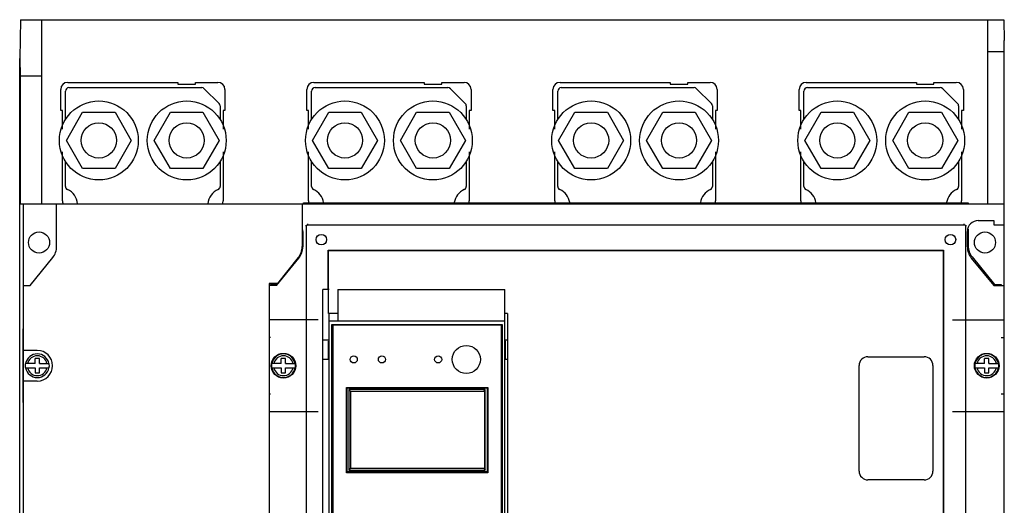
# Model space of a CAD drawing. Header units: millimetres. Extents: x 39 to 319, y 82 to 408.
# Tile 2 of 2: x 39 to 319, y 270 to 408. Entities that reach past the tile are written whole.
import ezdxf

# ---------------------------------------------------------------- set-up
doc = ezdxf.new("R2010")
doc.units = ezdxf.units.MM
doc.header["$LTSCALE"] = 32.137806
doc.layers.get('0').update_dxf_attribs({"linetype": 'CONTINUOUS'})

msp = doc.modelspace()

# ---------------------------------------------------------------- linework, layer by layer
at = {"color": 7, "linetype": 'Continuous'}
for p, q in [((39.01, 408.27), (38.83, 397.23)), ((39.01, 408.27), (318.65, 408.27)), ((45.13, 355.97), (45.13, 408.27)), ((314.13, 355.97), (314.13, 408.27)), ((318.65, 408.27), (318.83, 402.36)), ((318.83, 87.64), (318.83, 402.36)), ((314.13, 399.27), (318.83, 399.27)), ((38.83, 397.23), (38.92, 392.27)), ((38.83, 92.78), (38.83, 397.23)), ((38.92, 392.27), (38.92, 355.97)), ((45.13, 392.27), (38.92, 392.27)), ((52.48, 390.47), (83.83, 390.47)), ((83.83, 390.47), (83.83, 389.97)), ((83.83, 389.97), (88.83, 389.97)), ((88.83, 389.97), (88.83, 390.47)), ((88.83, 390.47), (95.18, 390.47)), ((122.48, 390.47), (153.83, 390.47)), ((153.83, 390.47), (153.83, 389.97)), ((153.83, 389.97), (158.83, 389.97)), ((158.83, 389.97), (158.83, 390.47)), ((158.83, 390.47), (165.18, 390.47)), ((192.48, 390.47), (223.83, 390.47)), ((223.83, 390.47), (223.83, 389.97)), ((223.83, 389.97), (228.83, 389.97)), ((228.83, 389.97), (228.83, 390.47)), ((228.83, 390.47), (235.18, 390.47)), ((262.48, 390.47), (293.83, 390.47)), ((293.83, 390.47), (293.83, 389.97)), ((293.83, 389.97), (298.83, 389.97)), ((298.83, 389.97), (298.83, 390.47)), ((298.83, 390.47), (305.18, 390.47)), ((50.48, 382.47), (50.48, 388.47)), ((51.83, 379.92), (51.83, 387.97)), ((52.83, 388.97), (90.62, 388.97)), ((91.33, 388.67), (95.54, 384.46)), ((97.18, 388.47), (97.18, 382.47)), ((120.48, 382.47), (120.48, 388.47)), ((121.83, 379.92), (121.83, 387.97)), ((122.83, 388.97), (160.62, 388.97)), ((161.33, 388.67), (165.54, 384.46)), ((167.18, 388.47), (167.18, 382.47)), ((190.48, 382.47), (190.48, 388.47)), ((191.83, 379.92), (191.83, 387.97)), ((192.83, 388.97), (230.62, 388.97)), ((231.33, 388.67), (235.54, 384.46)), ((237.18, 388.47), (237.18, 382.47)), ((260.48, 382.47), (260.48, 388.47)), ((261.83, 379.92), (261.83, 387.97)), ((262.83, 388.97), (300.62, 388.97)), ((301.33, 388.67), (305.54, 384.46)), ((307.18, 388.47), (307.18, 382.47)), ((95.83, 383.76), (95.83, 379.92)), ((165.83, 383.76), (165.83, 379.92)), ((235.83, 383.76), (235.83, 379.92)), ((305.83, 383.76), (305.83, 379.92)), ((50.98, 382.47), (50.48, 382.47)), ((50.98, 377.17), (50.98, 382.47)), ((52.09, 373.97), (56.71, 381.97)), ((56.71, 381.97), (65.95, 381.97)), ((65.95, 381.97), (70.57, 373.97)), ((77.09, 373.97), (81.71, 381.97)), ((81.71, 381.97), (90.95, 381.97)), ((90.95, 381.97), (95.57, 373.97)), ((96.68, 382.47), (96.68, 377.17)), ((97.18, 382.47), (96.68, 382.47)), ((120.98, 382.47), (120.48, 382.47)), ((120.98, 377.17), (120.98, 382.47)), ((122.09, 373.97), (126.71, 381.97)), ((126.71, 381.97), (135.95, 381.97)), ((135.95, 381.97), (140.57, 373.97)), ((147.09, 373.97), (151.71, 381.97)), ((151.71, 381.97), (160.95, 381.97)), ((160.95, 381.97), (165.57, 373.97)), ((166.68, 382.47), (166.68, 377.17)), ((167.18, 382.47), (166.68, 382.47)), ((190.98, 382.47), (190.48, 382.47)), ((190.98, 377.17), (190.98, 382.47)), ((192.09, 373.97), (196.71, 381.97)), ((196.71, 381.97), (205.95, 381.97)), ((205.95, 381.97), (210.57, 373.97)), ((217.09, 373.97), (221.71, 381.97)), ((221.71, 381.97), (230.95, 381.97)), ((230.95, 381.97), (235.57, 373.97)), ((236.68, 382.47), (236.68, 377.17)), ((237.18, 382.47), (236.68, 382.47)), ((260.98, 382.47), (260.48, 382.47)), ((260.98, 377.17), (260.98, 382.47)), ((262.09, 373.97), (266.71, 381.97)), ((266.71, 381.97), (275.95, 381.97)), ((275.95, 381.97), (280.57, 373.97)), ((287.1, 373.97), (291.71, 381.97)), ((291.71, 381.97), (300.95, 381.97)), ((300.95, 381.97), (305.57, 373.97)), ((306.68, 382.47), (306.68, 377.17)), ((307.18, 382.47), (306.68, 382.47)), ((56.71, 365.97), (52.09, 373.97)), ((70.57, 373.97), (65.95, 365.97)), ((81.71, 365.97), (77.09, 373.97)), ((95.57, 373.97), (90.95, 365.97)), ((126.71, 365.97), (122.09, 373.97)), ((140.57, 373.97), (135.95, 365.97)), ((151.71, 365.97), (147.09, 373.97)), ((165.57, 373.97), (160.95, 365.97)), ((196.71, 365.97), (192.09, 373.97)), ((210.57, 373.97), (205.95, 365.97)), ((221.71, 365.97), (217.09, 373.97)), ((235.57, 373.97), (230.95, 365.97)), ((266.71, 365.97), (262.09, 373.97)), ((280.57, 373.97), (275.95, 365.97)), ((291.71, 365.97), (287.1, 373.97)), ((305.57, 373.97), (300.95, 365.97)), ((50.98, 356.85), (50.98, 370.76)), ((96.68, 370.76), (96.68, 356.85)), ((120.98, 356.85), (120.98, 370.76)), ((166.68, 370.76), (166.68, 356.85)), ((190.98, 356.85), (190.98, 370.76)), ((236.68, 370.76), (236.68, 356.85)), ((260.98, 356.85), (260.98, 370.76)), ((306.68, 370.76), (306.68, 356.85)), ((51.83, 360.92), (51.83, 368.02)), ((95.83, 368.02), (95.83, 360.92)), ((121.83, 360.92), (121.83, 368.02)), ((165.83, 368.02), (165.83, 360.92)), ((191.83, 360.92), (191.83, 368.02)), ((235.83, 368.02), (235.83, 360.92)), ((261.83, 360.92), (261.83, 368.02)), ((305.83, 368.02), (305.83, 360.92)), ((65.95, 365.97), (56.71, 365.97)), ((90.95, 365.97), (81.71, 365.97)), ((135.95, 365.97), (126.71, 365.97)), ((160.95, 365.97), (151.71, 365.97)), ((205.95, 365.97), (196.71, 365.97)), ((230.95, 365.97), (221.71, 365.97)), ((275.95, 365.97), (266.71, 365.97)), ((300.95, 365.97), (291.71, 365.97)), ((38.92, 355.97), (318.83, 355.97)), ((39.93, 332.72), (39.93, 355.97)), ((49.33, 343.82), (49.33, 355.97)), ((119.13, 355.97), (119.13, 343.82)), ((119.55, 355.97), (119.55, 356.28)), ((119.55, 356.28), (308.55, 356.28)), ((308.55, 356.28), (308.55, 355.97)), ((120.66, 350.27), (120.66, 349.98)), ((307.44, 349.98), (307.44, 350.27)), ((311.43, 351.22), (315.82, 351.22)), ((315.82, 351.22), (315.82, 349.97)), ((119.33, 348.12), (119.33, 343.72)), ((120.34, 349.67), (120.06, 349.67)), ((120.34, 140.89), (120.34, 349.67)), ((120.66, 349.98), (307.44, 349.98)), ((308.04, 349.67), (307.75, 349.67)), ((307.75, 349.67), (307.75, 140.89)), ((308.33, 343.72), (308.33, 348.12)), ((308.55, 348.78), (308.55, 344.03)), ((315.82, 349.97), (318.83, 349.97)), ((126.56, 331.59), (126.56, 342.77)), ((126.61, 342.72), (126.56, 342.77)), ((126.56, 342.77), (301.55, 342.77)), ((126.61, 324.8), (126.61, 342.72)), ((126.61, 342.72), (301.49, 342.72)), ((301.49, 342.72), (301.55, 342.77)), ((301.49, 147.83), (301.49, 342.72)), ((301.55, 342.77), (301.55, 147.78)), ((41.83, 332.72), (48.23, 340.69)), ((111.83, 332.72), (118.21, 340.56)), ((118.01, 340.67), (112.1, 333.37)), ((309.45, 340.56), (315.83, 332.72)), ((309.67, 340.87), (316.05, 333.03)), ((109.73, 333.37), (109.73, 156.57)), ((112.1, 333.37), (109.73, 333.37)), ((39.93, 157.22), (39.93, 332.72)), ((39.93, 332.72), (41.83, 332.72)), ((111.83, 332.72), (109.73, 332.72)), ((110.15, 332.72), (110.15, 333.03)), ((110.15, 333.03), (112.05, 333.03)), ((125.03, 154.59), (125.03, 331.59)), ((126.83, 331.59), (125.03, 331.59)), ((129.33, 331.59), (129.33, 322.59)), ((129.33, 331.59), (176.83, 331.59)), ((176.83, 154.59), (176.83, 331.59)), ((315.83, 332.72), (318.83, 332.72)), ((316.05, 333.03), (317.95, 333.03)), ((317.95, 333.03), (317.95, 332.72)), ((39.83, 317.96), (39.93, 322.96)), ((123.75, 322.97), (109.73, 322.97)), ((129.33, 324.8), (126.61, 324.8)), ((126.83, 213.49), (126.83, 324.8)), ((176.83, 322.59), (126.83, 322.59)), ((177.56, 324.8), (176.83, 324.8)), ((177.56, 324.8), (177.56, 148.77)), ((304.13, 322.96), (318.83, 322.96)), ((127.63, 214.6), (127.63, 321.7)), ((127.63, 321.7), (176.03, 321.7)), ((127.83, 321.5), (127.83, 214.8)), ((175.83, 321.5), (127.83, 321.5)), ((175.83, 214.8), (175.83, 321.5)), ((176.03, 321.7), (176.03, 214.6)), ((39.83, 301.96), (39.83, 317.96)), ((39.93, 317.96), (39.83, 317.96)), ((110.15, 317.97), (109.73, 317.97)), ((125.03, 317.29), (126.83, 317.29)), ((126.68, 311.94), (126.68, 316.94)), ((126.83, 316.94), (126.68, 316.94)), ((176.83, 317.29), (177.56, 317.29)), ((176.98, 316.94), (176.83, 316.94)), ((176.98, 311.94), (176.98, 316.94)), ((317.95, 317.96), (318.83, 317.96)), ((43.83, 314.32), (39.93, 314.32)), ((43.23, 310.57), (43.23, 311.98)), ((44.43, 311.98), (43.23, 311.98)), ((44.43, 310.57), (44.43, 311.98)), ((113.23, 310.57), (113.23, 311.98)), ((114.43, 311.98), (113.23, 311.98)), ((114.43, 310.57), (114.43, 311.98)), ((125.03, 311.79), (126.83, 311.79)), ((126.68, 311.94), (126.83, 311.94)), ((176.83, 311.94), (176.98, 311.94)), ((176.83, 311.79), (177.56, 311.79)), ((280.05, 312.53), (296.05, 312.53)), ((314.43, 311.98), (313.23, 311.98)), ((313.23, 310.57), (313.23, 311.98)), ((314.43, 310.57), (314.43, 311.98)), ((43.23, 310.57), (40.45, 310.57)), ((40.45, 309.37), (43.23, 309.37)), ((43.23, 309.37), (43.23, 307.97)), ((44.43, 310.57), (47.21, 310.57)), ((44.43, 307.97), (44.43, 309.37)), ((44.43, 309.37), (47.21, 309.37)), ((113.23, 310.57), (110.45, 310.57)), ((110.45, 309.37), (113.23, 309.37)), ((113.23, 309.37), (113.23, 307.97)), ((114.43, 310.57), (117.21, 310.57)), ((114.43, 307.97), (114.43, 309.37)), ((114.43, 309.37), (117.21, 309.37)), ((277.55, 280.03), (277.55, 310.03)), ((298.55, 310.03), (298.55, 280.03)), ((313.23, 310.57), (310.45, 310.57)), ((310.45, 309.37), (313.23, 309.37)), ((313.23, 309.37), (313.23, 307.97)), ((314.43, 310.57), (317.21, 310.57)), ((314.43, 309.37), (317.21, 309.37)), ((314.43, 307.97), (314.43, 309.37)), ((43.83, 305.62), (39.93, 305.62)), ((43.23, 307.97), (44.43, 307.97)), ((113.23, 307.97), (114.43, 307.97)), ((313.23, 307.97), (314.43, 307.97)), ((131.73, 279.57), (131.73, 303.82)), ((131.73, 303.82), (171.93, 303.82)), ((131.93, 279.83), (131.93, 303.73)), ((131.93, 303.73), (171.73, 303.73)), ((132.43, 303.23), (132.43, 280.33)), ((132.93, 302.73), (132.43, 303.23)), ((171.23, 303.23), (132.43, 303.23)), ((132.93, 302.73), (132.93, 280.83)), ((132.93, 302.73), (171.03, 302.73)), ((170.73, 302.73), (171.23, 303.23)), ((171.03, 302.73), (171.03, 280.83)), ((171.23, 280.33), (171.23, 303.23)), ((171.73, 303.73), (171.73, 279.83)), ((171.93, 303.82), (171.93, 279.57)), ((39.93, 296.96), (39.83, 301.96)), ((39.93, 301.96), (39.83, 301.96)), ((109.73, 301.97), (110.15, 301.97)), ((317.95, 301.96), (318.83, 301.96)), ((109.73, 296.97), (123.75, 296.97)), ((304.13, 296.96), (318.83, 296.96)), ((132.93, 280.83), (132.43, 280.33)), ((132.43, 280.33), (171.23, 280.33)), ((132.93, 280.83), (171.03, 280.83)), ((170.73, 280.83), (171.23, 280.33)), ((171.93, 279.57), (131.73, 279.57)), ((171.73, 279.83), (131.93, 279.83)), ((296.05, 277.53), (280.05, 277.53))]:
    msp.add_line(p, q, dxfattribs=at)
for centre, radius in [((61.33, 373.97), 11.21), ((86.33, 373.97), 11.21), ((131.33, 373.97), 11.21), ((156.33, 373.97), 11.21), ((201.33, 373.97), 11.21), ((226.33, 373.97), 11.21), ((271.33, 373.97), 11.21), ((296.33, 373.97), 11.21), ((61.33, 373.97), 5), ((86.33, 373.97), 5), ((131.33, 373.97), 5), ((156.33, 373.97), 5), ((201.33, 373.97), 5), ((226.33, 373.97), 5), ((271.33, 373.97), 5), ((296.33, 373.97), 5), ((44.33, 344.97), 3), ((124.6, 345.78), 1.5), ((303.5, 345.78), 1.5), ((313.33, 344.97), 3), ((165.83, 311.74), 4), ((113.83, 309.97), 3.51), ((133.83, 311.75), 1), ((141.83, 311.75), 1), ((157.83, 311.75), 1), ((313.83, 309.97), 3.51)]:
    msp.add_circle(centre, radius, dxfattribs=at)
for centre, radius, start, end in [((52.48, 388.47), 2, 90, 180), ((95.18, 388.47), 2, 0, 90), ((122.48, 388.47), 2, 90, 180), ((165.18, 388.47), 2, 0, 90), ((192.48, 388.47), 2, 90, 180), ((235.18, 388.47), 2, 0, 90), ((262.48, 388.47), 2, 90, 180), ((305.18, 388.47), 2, 0, 90), ((52.83, 387.97), 1, 90, 180), ((90.62, 387.97), 1, 44.7651, 90), ((122.83, 387.97), 1, 90, 180), ((160.62, 387.97), 1, 44.7651, 90), ((192.83, 387.97), 1, 90, 180), ((230.62, 387.97), 1, 44.7651, 90), ((262.83, 387.97), 1, 90, 180), ((300.62, 387.97), 1, 44.7651, 90), ((94.83, 383.76), 1, 0, 44.7651), ((164.83, 383.76), 1, 0, 44.7651), ((234.83, 383.76), 1, 0, 44.7651), ((304.83, 383.76), 1, 0, 44.7651), ((52.83, 360.92), 1, 180, 245.1654), ((50.33, 355.47), 5, 5.7392, 65.4059), ((97.33, 355.47), 5, 114.5941, 174.2608), ((94.83, 360.92), 1, 294.8346, 360), ((122.83, 360.92), 1, 180, 245.1654), ((120.33, 355.47), 5, 9.6335, 65.4059), ((167.33, 355.47), 5, 114.5941, 170.3665), ((164.83, 360.92), 1, 294.8346, 360), ((192.83, 360.92), 1, 180, 245.1654), ((190.33, 355.47), 5, 9.6335, 65.4059), ((237.33, 355.47), 5, 114.5941, 170.3665), ((234.83, 360.92), 1, 294.8346, 360), ((262.83, 360.92), 1, 180, 245.1654), ((260.33, 355.47), 5, 9.6335, 65.4059), ((307.33, 355.47), 5, 114.5941, 170.3665), ((304.83, 360.92), 1, 294.8346, 360), ((52.98, 356.85), 2, 180, 206.1039), ((94.68, 356.85), 2, 333.8961, 360), ((122.98, 356.85), 2, 180, 196.5758), ((164.68, 356.85), 2, 343.4242, 360), ((192.98, 356.85), 2, 180, 196.5758), ((234.68, 356.85), 2, 343.4242, 360), ((262.98, 356.85), 2, 180, 196.5758), ((304.68, 356.85), 2, 343.4242, 360), ((311.43, 348.12), 3.1, 90, 180), ((116.23, 348.12), 3.1, 0, 10.2654), ((120.66, 349.67), 0.316, 90, 180), ((307.44, 349.67), 0.316, 0, 90), ((44.33, 343.82), 5, 321.239, 360), ((114.13, 343.82), 5, 320.9926, 360), ((114.33, 343.72), 5, 320.8848, 360), ((313.33, 343.72), 5, 180, 219.1152), ((313.55, 344.03), 5, 180, 219.1152), ((43.83, 309.97), 4.35, 270, 90), ((43.83, 309.97), 3.36, 10.274, 169.726), ((43.83, 309.97), 2.82, 12.2675, 167.7325), ((113.83, 309.97), 3.36, 10.274, 169.726), ((113.83, 309.97), 2.82, 12.2675, 167.7325), ((280.05, 310.03), 2.5, 90, 180), ((296.05, 310.03), 2.5, 0, 90), ((313.83, 309.97), 3.36, 10.274, 169.726), ((313.83, 309.97), 2.82, 12.2675, 167.7325), ((43.83, 309.97), 3.43, 169.9265, 190.0735), ((43.83, 309.97), 3.36, 190.274, 349.726), ((43.83, 309.97), 2.82, 192.2675, 347.7325), ((43.83, 309.97), 1, 126.8699, 143.1301), ((43.83, 309.97), 1, 216.8699, 233.1301), ((43.83, 309.97), 1, 36.8699, 53.1301), ((43.83, 309.97), 1, 306.8699, 323.1301), ((43.83, 309.97), 3.43, 349.9265, 10.0735), ((113.83, 309.97), 3.43, 169.9265, 190.0735), ((113.83, 309.97), 3.36, 190.274, 349.726), ((113.83, 309.97), 2.82, 192.2675, 347.7325), ((113.83, 309.97), 1, 126.8699, 143.1301), ((113.83, 309.97), 1, 216.8699, 233.1301), ((113.83, 309.97), 1, 36.8699, 53.1301), ((113.83, 309.97), 1, 306.8699, 323.1301), ((113.83, 309.97), 3.43, 349.9265, 10.0735), ((313.83, 309.97), 3.43, 169.9265, 190.0735), ((313.83, 309.97), 3.36, 190.274, 349.726), ((313.83, 309.97), 2.82, 192.2675, 347.7325), ((313.83, 309.97), 1, 126.8699, 143.1301), ((313.83, 309.97), 1, 216.8699, 233.1301), ((313.83, 309.97), 1, 36.8699, 53.1301), ((313.83, 309.97), 1, 306.8699, 323.1301), ((313.83, 309.97), 3.43, 349.9265, 10.0735), ((280.05, 280.03), 2.5, 180, 270), ((296.05, 280.03), 2.5, 270, 360)]:
    msp.add_arc(centre, radius, start, end, dxfattribs=at)

doc.saveas('drawing.dxf')
